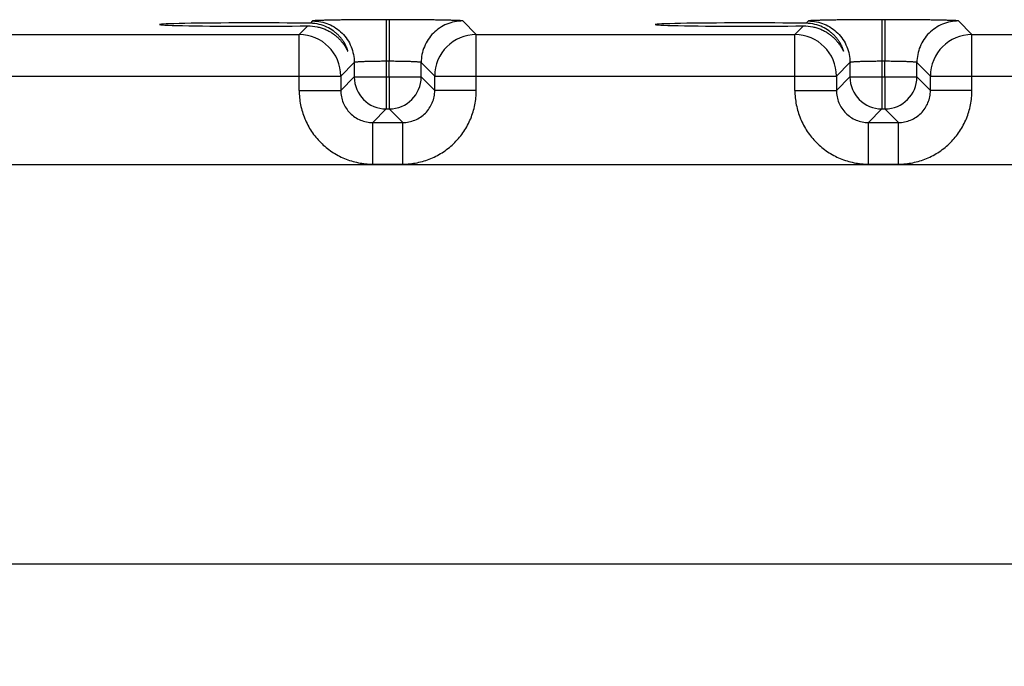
# Model space of a CAD drawing. Header units: inches. Extents: x 0 to 34, y 0 to 22.
# Tile 35 of 51: x 14 to 15.9, y 14.6 to 15.8. Entities that reach past the tile are written whole.
import ezdxf

# ---------------------------------------------------------------- set-up
doc = ezdxf.new("R2010")
doc.units = ezdxf.units.IN
doc.header["$LTSCALE"] = 1.87
doc.header["$MEASUREMENT"] = 0
doc.layers.get('0').update_dxf_attribs({"linetype": 'CONTINUOUS'})
doc.layers.add('DETAIL', color=7, linetype='CONTINUOUS')
doc.layers.add('DIMENSIONS', color=7, linetype='CONTINUOUS')
doc.styles.get("Standard").update_dxf_attribs({"font": 'txt', "width": 0.8})
doc.dimstyles.new('DIMSTYLE_1', dxfattribs={"dimtxt": 0.125, "dimasz": 0.18, "dimexe": 0.18, "dimexo": 0.0625, "dimgap": 0.09, "dimtad": 0, "dimtih": 1, "dimtoh": 1, "dimdec": 3, "dimzin": 4, "dimdsep": 46, "dimtxsty": 'STANDARD', "dimblk": '_FILLED', "dimblk1": '_FILLED', "dimblk2": '_FILLED', "dimcen": 0.09, "dimadec": 0, "dimazin": 0, "dimtp": 0.001, "dimtm": 0.001, "dimtfac": 1, "dimtdec": 3, "dimtofl": 0, "dimtmove": 0, "dimatfit": 3, "dimldrblk": '_FILLED', "dimfxl": 1, "dimtolj": 1, "dimtzin": 4, "dimarcsym": 0})
doc.dimstyles.get("Standard").update_dxf_attribs({"dimtxt": 0.125, "dimasz": 0.18, "dimexe": 0.18, "dimexo": 0.0625, "dimgap": 0.09, "dimtad": 0, "dimtih": 1, "dimtoh": 1, "dimdec": 3, "dimzin": 4, "dimdsep": 46, "dimtxsty": 'STANDARD', "dimblk": '_FILLED', "dimblk1": '_FILLED', "dimblk2": '_FILLED', "dimcen": 0.09, "dimadec": 0, "dimazin": 0, "dimtol": 1, "dimtp": 0.01, "dimtm": 0.01, "dimtfac": 1, "dimtdec": 3, "dimtofl": 0, "dimtmove": 0, "dimatfit": 3, "dimldrblk": '_FILLED', "dimfxl": 1, "dimtolj": 1, "dimtzin": 4, "dimarcsym": 0})

# ---------------------------------------------------------------- blocks, each defined once
blk = doc.blocks.new('*D3')
at = {"layer": 'DIMENSIONS', "color": 2, "linetype": 'CONTINUOUS'}
blk.add_line((17.2453, 14.8535), (17.2453, 16.6435), dxfattribs=at)
at = {"layer": 'DIMENSIONS', "color": 2, "linetype": 'CONTINUOUS', "insert": (17.1828, 16.706), "char_height": 0.125, "width": 1.425, "attachment_point": 1, "rotation": 90, "line_spacing_factor": 0.9}
blk.add_mtext('9.665{\\Ftxt.shx;\\W1.000000;\\H0.125000; }[245.49]', dxfattribs=at)
blk = doc.blocks.new('_FILLED')
at = {"color": 0, "linetype": 'BYBLOCK'}
blk.add_solid([(0, 0), (-1, 0.174), (-1, -0.174)], dxfattribs=at)
blk = doc.blocks.new('*D4')
at = {"layer": 'DIMENSIONS', "color": 2, "linetype": 'CONTINUOUS'}
blk.add_line((18.1305, 15.0809), (18.1305, 16.6435), dxfattribs=at)
at = {"layer": 'DIMENSIONS', "color": 2, "linetype": 'CONTINUOUS', "insert": (18.068, 16.706), "char_height": 0.125, "width": 1.525, "attachment_point": 1, "rotation": 90, "line_spacing_factor": 0.9}
blk.add_mtext('10.550{\\Ftxt.shx;\\W1.000000;\\H0.125000; }[267.97]', dxfattribs=at)

msp = doc.modelspace()

# ---------------------------------------------------------------- linework, layer by layer
at = {"color": 7, "linetype": 'CONTINUOUS'}
for p, q in [((14.5523, 15.8145), (14.5362, 15.7984)), ((14.5615, 15.8238), (14.5573, 15.8195)), ((14.6995, 15.8261), (14.6995, 15.7482)), ((14.7051, 15.8261), (14.6995, 15.8261)), ((14.7051, 15.8261), (14.7051, 15.7482)), ((14.8684, 15.7984), (14.8431, 15.8238)), ((15.4823, 15.8145), (15.4662, 15.7984)), ((15.4915, 15.8238), (15.4873, 15.8195)), ((15.6351, 15.8261), (15.6295, 15.8261)), ((15.6295, 15.8261), (15.6295, 15.7482)), ((15.6351, 15.8261), (15.6351, 15.7482)), ((15.7984, 15.7984), (15.7731, 15.8238)), ((13.9384, 15.7984), (14.5362, 15.7984)), ((14.5362, 15.6934), (14.5362, 15.7984)), ((14.8684, 15.6934), (14.8684, 15.7984)), ((14.8684, 15.7984), (15.4662, 15.7984)), ((15.4662, 15.6934), (15.4662, 15.7984)), ((15.7984, 15.7984), (16.3962, 15.7984)), ((15.7984, 15.6934), (15.7984, 15.7984)), ((14.6395, 15.7458), (14.6142, 15.7204)), ((14.6395, 15.7458), (14.6395, 15.7188)), ((14.6995, 15.7482), (14.6995, 15.7188)), ((14.7051, 15.7482), (14.6995, 15.7482)), ((14.7051, 15.7188), (14.7051, 15.7482)), ((14.7651, 15.7188), (14.7651, 15.7458)), ((14.7905, 15.7204), (14.7651, 15.7458)), ((15.5695, 15.7458), (15.5442, 15.7204)), ((15.5695, 15.7458), (15.5695, 15.7188)), ((15.6351, 15.7482), (15.6295, 15.7482)), ((15.6295, 15.7482), (15.6295, 15.7188)), ((15.6351, 15.7188), (15.6351, 15.7482)), ((15.6951, 15.7188), (15.6951, 15.7458)), ((15.7205, 15.7204), (15.6951, 15.7458)), ((13.8605, 15.7204), (14.6142, 15.7204)), ((14.6142, 15.7204), (14.6142, 15.6934)), ((14.7905, 15.6934), (14.7905, 15.7204)), ((14.7905, 15.7204), (15.5442, 15.7204)), ((15.5442, 15.7204), (15.5442, 15.6934)), ((15.7205, 15.7204), (16.4742, 15.7204)), ((15.7205, 15.6934), (15.7205, 15.7204)), ((14.6395, 15.7188), (14.6142, 15.6934)), ((14.6395, 15.7188), (14.7651, 15.7188)), ((14.6995, 15.7188), (14.6995, 15.6588)), ((14.7051, 15.7188), (14.7051, 15.6588)), ((14.7651, 15.7188), (14.7905, 15.6934)), ((15.5695, 15.7188), (15.5442, 15.6934)), ((15.5695, 15.7188), (15.6951, 15.7188)), ((15.6295, 15.7188), (15.6295, 15.6588)), ((15.6351, 15.7188), (15.6351, 15.6588)), ((15.6951, 15.7188), (15.7205, 15.6934)), ((14.5362, 15.6934), (14.6142, 15.6934)), ((14.8684, 15.6934), (14.7905, 15.6934)), ((15.4662, 15.6934), (15.5442, 15.6934)), ((15.7984, 15.6934), (15.7205, 15.6934)), ((14.6995, 15.6588), (14.6742, 15.6334)), ((14.6995, 15.6588), (14.7051, 15.6588)), ((14.7051, 15.6588), (14.7305, 15.6334)), ((15.6295, 15.6588), (15.6042, 15.6334)), ((15.6295, 15.6588), (15.6351, 15.6588)), ((15.6351, 15.6588), (15.6605, 15.6334)), ((14.6742, 15.5554), (14.6742, 15.6334)), ((14.6742, 15.6334), (14.7305, 15.6334)), ((14.7305, 15.5554), (14.7305, 15.6334)), ((15.6042, 15.6334), (15.6605, 15.6334)), ((15.6042, 15.5554), (15.6042, 15.6334)), ((15.6605, 15.5554), (15.6605, 15.6334)), ((17.5246, 15.5541), (10.438, 15.5541)), ((14.6742, 15.5554), (14.7305, 15.5554)), ((15.6042, 15.5554), (15.6605, 15.5554)), ((10.438, 14.806), (17.5246, 14.806))]:
    msp.add_line(p, q, dxfattribs=at)
for centre, radius, start, end in [((14.5361, 15.7204), 0.078, 0.0209, 89.9791), ((14.8685, 15.7204), 0.078, 90.0209, 179.9791), ((15.4661, 15.7204), 0.078, 0.0209, 89.9791), ((15.7985, 15.7204), 0.078, 90.0209, 179.9791), ((14.6995, 15.7188), 0.06, 180.0216, 269.9784), ((14.7051, 15.7188), 0.06, 270.0216, 359.9784), ((15.6295, 15.7188), 0.06, 180.0216, 269.9784), ((15.6351, 15.7188), 0.06, 270.0216, 359.9784)]:
    msp.add_arc(centre, radius, start, end, dxfattribs=at)
for centre in [(14.4513, 15.8171), (15.3813, 15.8171)]:
    msp.add_ellipse(centre, major_axis=(0.1771, 0), ratio=0.017455, start_param=0.92934, end_param=5.318939, dxfattribs=at)
for points, knots in [([(14.5523, 15.8145), (14.5581, 15.8146), (14.5667, 15.8138), (14.5775, 15.811), (14.5848, 15.8083), (14.5915, 15.8051), (14.5977, 15.8014), (14.6032, 15.7975), (14.6082, 15.7933), (14.6125, 15.7889), (14.6158, 15.7852), (14.6181, 15.7822), (14.6197, 15.7801), (14.6211, 15.778), (14.6224, 15.7759), (14.6236, 15.774), (14.6244, 15.7725), (14.6251, 15.7713), (14.6255, 15.7706), (14.6259, 15.7698), (14.6262, 15.7692), (14.6265, 15.7686), (14.6268, 15.7681), (14.627, 15.7678), (14.6271, 15.7675), (14.6272, 15.7674), (14.6273, 15.7673), (14.6274, 15.7672), (14.6274, 15.7671), (14.6275, 15.767), (14.6275, 15.767), (14.6276, 15.767), (14.6276, 15.7671), (14.6276, 15.7671), (14.6276, 15.7672)], [0, 0, 0, 0, 0.185686, 0.272343, 0.355079, 0.434121, 0.509701, 0.581963, 0.650946, 0.716607, 0.778719, 0.808277, 0.836716, 0.863912, 0.889636, 0.913627, 0.935611, 0.945732, 0.955178, 0.963875, 0.971748, 0.978723, 0.984726, 0.989694, 0.991777, 0.993584, 0.995111, 0.996355, 0.997314, 0.997997, 0.998434, 0.998766, 0.999249, 1, 1, 1, 1]), ([(14.6276, 15.7672), (14.6276, 15.7672), (14.6276, 15.7674), (14.6275, 15.7677), (14.6274, 15.7681), (14.6272, 15.7688), (14.6269, 15.7699), (14.6263, 15.7714), (14.6257, 15.7731), (14.6249, 15.775), (14.624, 15.777), (14.6225, 15.7799), (14.6204, 15.7836), (14.6174, 15.7882), (14.6139, 15.7927), (14.6098, 15.7972), (14.6052, 15.8015), (14.5982, 15.807), (14.5879, 15.8131), (14.5734, 15.8181), (14.5628, 15.8195), (14.5573, 15.8195)], [0, 0, 0, 0, 0.002307, 0.005713, 0.010174, 0.015635, 0.029319, 0.046273, 0.065979, 0.087922, 0.111661, 0.136944, 0.19128, 0.249567, 0.311145, 0.3756, 0.442804, 0.51277, 0.661266, 0.822928, 1, 1, 1, 1]), ([(14.6995, 15.8261), (14.6906, 15.8261), (14.6774, 15.8261), (14.66, 15.826), (14.6474, 15.826), (14.6353, 15.8259), (14.6238, 15.8258), (14.6131, 15.8256), (14.6031, 15.8255), (14.594, 15.8253), (14.586, 15.8251), (14.5799, 15.8249), (14.5756, 15.8248), (14.5728, 15.8247), (14.5703, 15.8246), (14.5681, 15.8245), (14.5663, 15.8244), (14.5647, 15.8243), (14.5636, 15.8242), (14.5629, 15.8241), (14.5625, 15.824), (14.5621, 15.824), (14.5618, 15.8239), (14.5617, 15.8238), (14.5616, 15.8238), (14.5615, 15.8238)], [0, 0, 0, 0, 0.192886, 0.287055, 0.378516, 0.466423, 0.549935, 0.628267, 0.70068, 0.7665, 0.825102, 0.875941, 0.898294, 0.918536, 0.936618, 0.952493, 0.96613, 0.9775, 0.986575, 0.990246, 0.993339, 0.995855, 0.997795, 0.999168, 1, 1, 1, 1]), ([(14.5615, 15.8238), (14.5666, 15.8238), (14.5769, 15.8228), (14.5916, 15.8183), (14.6051, 15.811), (14.617, 15.8013), (14.6268, 15.7894), (14.6341, 15.7758), (14.6385, 15.7611), (14.6395, 15.7509), (14.6395, 15.7458)], [0, 0, 0, 0, 0.12498, 0.249997, 0.374992, 0.5, 0.625008, 0.750003, 0.87502, 1, 1, 1, 1]), ([(14.8431, 15.8238), (14.843, 15.8238), (14.8429, 15.8238), (14.8428, 15.8239), (14.8425, 15.824), (14.8422, 15.824), (14.8417, 15.8241), (14.841, 15.8242), (14.8399, 15.8243), (14.8383, 15.8244), (14.8365, 15.8245), (14.8343, 15.8246), (14.8318, 15.8247), (14.829, 15.8248), (14.8247, 15.8249), (14.8186, 15.8251), (14.8106, 15.8253), (14.8015, 15.8255), (14.7916, 15.8256), (14.7808, 15.8258), (14.7693, 15.8259), (14.7572, 15.826), (14.7446, 15.826), (14.7272, 15.8261), (14.714, 15.8261), (14.7051, 15.8261)], [0, 0, 0, 0, 0.000832, 0.002205, 0.004145, 0.006661, 0.009754, 0.013425, 0.0225, 0.03387, 0.047507, 0.063382, 0.081464, 0.101706, 0.124059, 0.174898, 0.2335, 0.29932, 0.371733, 0.450065, 0.533577, 0.621484, 0.712945, 0.807114, 1, 1, 1, 1]), ([(14.8431, 15.8238), (14.838, 15.8238), (14.8278, 15.8228), (14.813, 15.8183), (14.7995, 15.811), (14.7876, 15.8013), (14.7778, 15.7894), (14.7706, 15.7758), (14.7661, 15.7611), (14.7651, 15.7509), (14.7651, 15.7458)], [0, 0, 0, 0, 0.12498, 0.249997, 0.374992, 0.5, 0.625008, 0.750003, 0.87502, 1, 1, 1, 1]), ([(15.4823, 15.8145), (15.4881, 15.8146), (15.4967, 15.8138), (15.5075, 15.811), (15.5148, 15.8083), (15.5215, 15.8051), (15.5277, 15.8014), (15.5332, 15.7975), (15.5382, 15.7933), (15.5425, 15.7889), (15.5458, 15.7852), (15.5481, 15.7822), (15.5497, 15.7801), (15.5511, 15.778), (15.5524, 15.7759), (15.5536, 15.774), (15.5544, 15.7725), (15.5551, 15.7713), (15.5555, 15.7706), (15.5559, 15.7698), (15.5562, 15.7692), (15.5565, 15.7686), (15.5568, 15.7681), (15.557, 15.7678), (15.5571, 15.7675), (15.5572, 15.7674), (15.5573, 15.7673), (15.5574, 15.7672), (15.5574, 15.7671), (15.5575, 15.767), (15.5575, 15.767), (15.5576, 15.767), (15.5576, 15.7671), (15.5576, 15.7671), (15.5576, 15.7672)], [0, 0, 0, 0, 0.185686, 0.272343, 0.355079, 0.434121, 0.509701, 0.581963, 0.650946, 0.716607, 0.778719, 0.808277, 0.836716, 0.863912, 0.889636, 0.913627, 0.935611, 0.945732, 0.955178, 0.963875, 0.971748, 0.978723, 0.984726, 0.989694, 0.991777, 0.993584, 0.995111, 0.996355, 0.997314, 0.997997, 0.998434, 0.998766, 0.999249, 1, 1, 1, 1]), ([(15.5576, 15.7672), (15.5576, 15.7672), (15.5576, 15.7674), (15.5575, 15.7677), (15.5574, 15.7681), (15.5572, 15.7688), (15.5569, 15.7699), (15.5563, 15.7714), (15.5557, 15.7731), (15.5549, 15.775), (15.554, 15.777), (15.5525, 15.7799), (15.5504, 15.7836), (15.5474, 15.7882), (15.5439, 15.7927), (15.5398, 15.7972), (15.5352, 15.8015), (15.5282, 15.807), (15.5179, 15.8131), (15.5034, 15.8181), (15.4928, 15.8195), (15.4873, 15.8195)], [0, 0, 0, 0, 0.002307, 0.005713, 0.010174, 0.015635, 0.029319, 0.046273, 0.065979, 0.087922, 0.111661, 0.136944, 0.19128, 0.249567, 0.311145, 0.3756, 0.442804, 0.51277, 0.661266, 0.822928, 1, 1, 1, 1]), ([(15.6295, 15.8261), (15.6206, 15.8261), (15.6074, 15.8261), (15.59, 15.826), (15.5774, 15.826), (15.5653, 15.8259), (15.5538, 15.8258), (15.5431, 15.8256), (15.5331, 15.8255), (15.524, 15.8253), (15.516, 15.8251), (15.5099, 15.8249), (15.5056, 15.8248), (15.5028, 15.8247), (15.5003, 15.8246), (15.4981, 15.8245), (15.4963, 15.8244), (15.4947, 15.8243), (15.4936, 15.8242), (15.4929, 15.8241), (15.4925, 15.824), (15.4921, 15.824), (15.4918, 15.8239), (15.4917, 15.8238), (15.4916, 15.8238), (15.4915, 15.8238)], [0, 0, 0, 0, 0.192886, 0.287055, 0.378516, 0.466423, 0.549935, 0.628267, 0.70068, 0.7665, 0.825102, 0.875941, 0.898294, 0.918536, 0.936618, 0.952493, 0.96613, 0.9775, 0.986575, 0.990246, 0.993339, 0.995855, 0.997795, 0.999168, 1, 1, 1, 1]), ([(15.4915, 15.8238), (15.4966, 15.8238), (15.5069, 15.8228), (15.5216, 15.8183), (15.5351, 15.811), (15.547, 15.8013), (15.5568, 15.7894), (15.5641, 15.7758), (15.5685, 15.7611), (15.5695, 15.7509), (15.5695, 15.7458)], [0, 0, 0, 0, 0.12498, 0.249997, 0.374992, 0.5, 0.625008, 0.750003, 0.87502, 1, 1, 1, 1]), ([(15.7731, 15.8238), (15.773, 15.8238), (15.7729, 15.8238), (15.7728, 15.8239), (15.7725, 15.824), (15.7722, 15.824), (15.7717, 15.8241), (15.771, 15.8242), (15.7699, 15.8243), (15.7683, 15.8244), (15.7665, 15.8245), (15.7643, 15.8246), (15.7618, 15.8247), (15.759, 15.8248), (15.7547, 15.8249), (15.7486, 15.8251), (15.7406, 15.8253), (15.7315, 15.8255), (15.7216, 15.8256), (15.7108, 15.8258), (15.6993, 15.8259), (15.6872, 15.826), (15.6746, 15.826), (15.6572, 15.8261), (15.644, 15.8261), (15.6351, 15.8261)], [0, 0, 0, 0, 0.000832, 0.002205, 0.004145, 0.006661, 0.009754, 0.013425, 0.0225, 0.03387, 0.047507, 0.063382, 0.081464, 0.101706, 0.124059, 0.174898, 0.2335, 0.29932, 0.371733, 0.450065, 0.533577, 0.621484, 0.712945, 0.807114, 1, 1, 1, 1]), ([(15.7731, 15.8238), (15.768, 15.8238), (15.7578, 15.8228), (15.743, 15.8183), (15.7295, 15.811), (15.7176, 15.8013), (15.7078, 15.7894), (15.7006, 15.7758), (15.6961, 15.7611), (15.6951, 15.7509), (15.6951, 15.7458)], [0, 0, 0, 0, 0.12498, 0.249997, 0.374992, 0.5, 0.625008, 0.750003, 0.87502, 1, 1, 1, 1]), ([(14.6995, 15.7482), (14.6957, 15.7482), (14.6881, 15.7481), (14.6788, 15.748), (14.6716, 15.7479), (14.6666, 15.7478), (14.6619, 15.7476), (14.6576, 15.7475), (14.6537, 15.7473), (14.6502, 15.7471), (14.6471, 15.7469), (14.6446, 15.7467), (14.6428, 15.7465), (14.6416, 15.7464), (14.6409, 15.7463), (14.6404, 15.7462), (14.64, 15.746), (14.6397, 15.7459), (14.6396, 15.7458), (14.6395, 15.7458)], [0, 0, 0, 0, 0.192533, 0.377821, 0.465564, 0.548922, 0.627113, 0.699401, 0.765118, 0.823645, 0.874445, 0.917048, 0.951075, 0.964779, 0.976246, 0.98546, 0.992426, 0.9972, 1, 1, 1, 1]), ([(14.7651, 15.7458), (14.7651, 15.7458), (14.7649, 15.7459), (14.7647, 15.746), (14.7643, 15.7462), (14.7637, 15.7463), (14.763, 15.7464), (14.7619, 15.7465), (14.7601, 15.7467), (14.7575, 15.7469), (14.7545, 15.7471), (14.751, 15.7473), (14.747, 15.7475), (14.7427, 15.7476), (14.738, 15.7478), (14.733, 15.7479), (14.7259, 15.748), (14.7165, 15.7481), (14.709, 15.7482), (14.7051, 15.7482)], [0, 0, 0, 0, 0.0028, 0.007574, 0.01454, 0.023754, 0.035221, 0.048925, 0.082952, 0.125555, 0.176356, 0.234882, 0.300599, 0.372887, 0.451078, 0.534436, 0.622179, 0.807467, 1, 1, 1, 1]), ([(15.6295, 15.7482), (15.6257, 15.7482), (15.6181, 15.7481), (15.6088, 15.748), (15.6016, 15.7479), (15.5966, 15.7478), (15.5919, 15.7476), (15.5876, 15.7475), (15.5837, 15.7473), (15.5802, 15.7471), (15.5771, 15.7469), (15.5746, 15.7467), (15.5728, 15.7465), (15.5716, 15.7464), (15.5709, 15.7463), (15.5704, 15.7462), (15.57, 15.746), (15.5697, 15.7459), (15.5696, 15.7458), (15.5695, 15.7458)], [0, 0, 0, 0, 0.192533, 0.377821, 0.465564, 0.548922, 0.627113, 0.699401, 0.765118, 0.823645, 0.874445, 0.917048, 0.951075, 0.964779, 0.976246, 0.98546, 0.992426, 0.9972, 1, 1, 1, 1]), ([(15.6951, 15.7458), (15.6951, 15.7458), (15.6949, 15.7459), (15.6947, 15.746), (15.6943, 15.7462), (15.6937, 15.7463), (15.693, 15.7464), (15.6919, 15.7465), (15.6901, 15.7467), (15.6875, 15.7469), (15.6845, 15.7471), (15.681, 15.7473), (15.677, 15.7475), (15.6727, 15.7476), (15.668, 15.7478), (15.663, 15.7479), (15.6559, 15.748), (15.6465, 15.7481), (15.639, 15.7482), (15.6351, 15.7482)], [0, 0, 0, 0, 0.0028, 0.007574, 0.01454, 0.023754, 0.035221, 0.048925, 0.082952, 0.125555, 0.176356, 0.234882, 0.300599, 0.372887, 0.451078, 0.534436, 0.622179, 0.807467, 1, 1, 1, 1]), ([(14.5362, 15.6934), (14.5362, 15.6844), (14.538, 15.6663), (14.5459, 15.6403), (14.5587, 15.6162), (14.576, 15.5952), (14.597, 15.5779), (14.621, 15.5651), (14.6471, 15.5572), (14.6651, 15.5554), (14.6742, 15.5554)], [0, 0, 0, 0, 0.125001, 0.249998, 0.375002, 0.500001, 0.625001, 0.750006, 0.875001, 1, 1, 1, 1]), ([(14.6142, 15.6934), (14.6142, 15.6895), (14.6149, 15.6816), (14.6184, 15.6703), (14.6239, 15.6598), (14.6315, 15.6507), (14.6406, 15.6432), (14.651, 15.6376), (14.6624, 15.6342), (14.6702, 15.6334), (14.6742, 15.6334)], [0, 0, 0, 0, 0.124987, 0.249981, 0.374991, 0.500001, 0.625011, 0.750022, 0.875015, 1, 1, 1, 1]), ([(14.7305, 15.5554), (14.7395, 15.5554), (14.7576, 15.5572), (14.7836, 15.5651), (14.8076, 15.5779), (14.8287, 15.5952), (14.8459, 15.6162), (14.8588, 15.6403), (14.8667, 15.6663), (14.8684, 15.6844), (14.8684, 15.6934)], [0, 0, 0, 0, 0.125001, 0.249998, 0.375002, 0.500001, 0.625001, 0.750006, 0.875001, 1, 1, 1, 1]), ([(14.7305, 15.6334), (14.7344, 15.6334), (14.7422, 15.6342), (14.7536, 15.6376), (14.764, 15.6432), (14.7732, 15.6507), (14.7807, 15.6598), (14.7863, 15.6703), (14.7897, 15.6816), (14.7905, 15.6895), (14.7905, 15.6934)], [0, 0, 0, 0, 0.124987, 0.249981, 0.374991, 0.500001, 0.625011, 0.750022, 0.875015, 1, 1, 1, 1]), ([(15.4662, 15.6934), (15.4662, 15.6844), (15.468, 15.6663), (15.4759, 15.6403), (15.4887, 15.6162), (15.506, 15.5952), (15.527, 15.5779), (15.551, 15.5651), (15.5771, 15.5572), (15.5951, 15.5554), (15.6042, 15.5554)], [0, 0, 0, 0, 0.125001, 0.249998, 0.375002, 0.500001, 0.625001, 0.750006, 0.875001, 1, 1, 1, 1]), ([(15.5442, 15.6934), (15.5442, 15.6895), (15.5449, 15.6816), (15.5484, 15.6703), (15.5539, 15.6598), (15.5615, 15.6507), (15.5706, 15.6432), (15.581, 15.6376), (15.5924, 15.6342), (15.6002, 15.6334), (15.6042, 15.6334)], [0, 0, 0, 0, 0.124987, 0.249981, 0.374991, 0.500001, 0.625011, 0.750022, 0.875015, 1, 1, 1, 1]), ([(15.6605, 15.5554), (15.6695, 15.5554), (15.6876, 15.5572), (15.7136, 15.5651), (15.7376, 15.5779), (15.7587, 15.5952), (15.7759, 15.6162), (15.7888, 15.6403), (15.7967, 15.6663), (15.7984, 15.6844), (15.7984, 15.6934)], [0, 0, 0, 0, 0.125001, 0.249998, 0.375002, 0.500001, 0.625001, 0.750006, 0.875001, 1, 1, 1, 1]), ([(15.6605, 15.6334), (15.6644, 15.6334), (15.6722, 15.6342), (15.6836, 15.6376), (15.694, 15.6432), (15.7032, 15.6507), (15.7107, 15.6598), (15.7163, 15.6703), (15.7197, 15.6816), (15.7205, 15.6895), (15.7205, 15.6934)], [0, 0, 0, 0, 0.124987, 0.249981, 0.374991, 0.500001, 0.625011, 0.750022, 0.875015, 1, 1, 1, 1])]:
    msp.add_open_spline(points, degree=3, knots=knots, dxfattribs=at)

# ---------------------------------------------------------------- dimensions: what is measured, and where the dimension line sits
at = {"layer": 'DIMENSIONS', "color": 2, "linetype": 'CONTINUOUS'}
for feature_location, offset, picture, middle in [((18.1305, 15.0809), (0, 1.5625), '*D4', (18.1305, 17.4685)), ((17.2453, 14.8535), (0, 1.7899), '*D3', (17.2453, 17.4185))]:
    dim = msp.add_ordinate_dim(feature_location=feature_location, offset=offset, dtype=1, origin=(7.5804, 15.8522), dimstyle='DIMSTYLE_1', dxfattribs=at)
    dim.commit()
    dim.dimension.update_dxf_attribs({"geometry": picture, "text_midpoint": middle})

# ---------------------------------------------------------------- leaders
at = {"layer": 'DETAIL', "color": 2, "linetype": 'CONTINUOUS'}
msp.add_leader([(17.1823, 14.6138), (15.9122, 16.706), (15.7322, 16.706)], dimstyle='STANDARD', override={"dimtad": 0}, dxfattribs=at)

doc.saveas('drawing.dxf')
